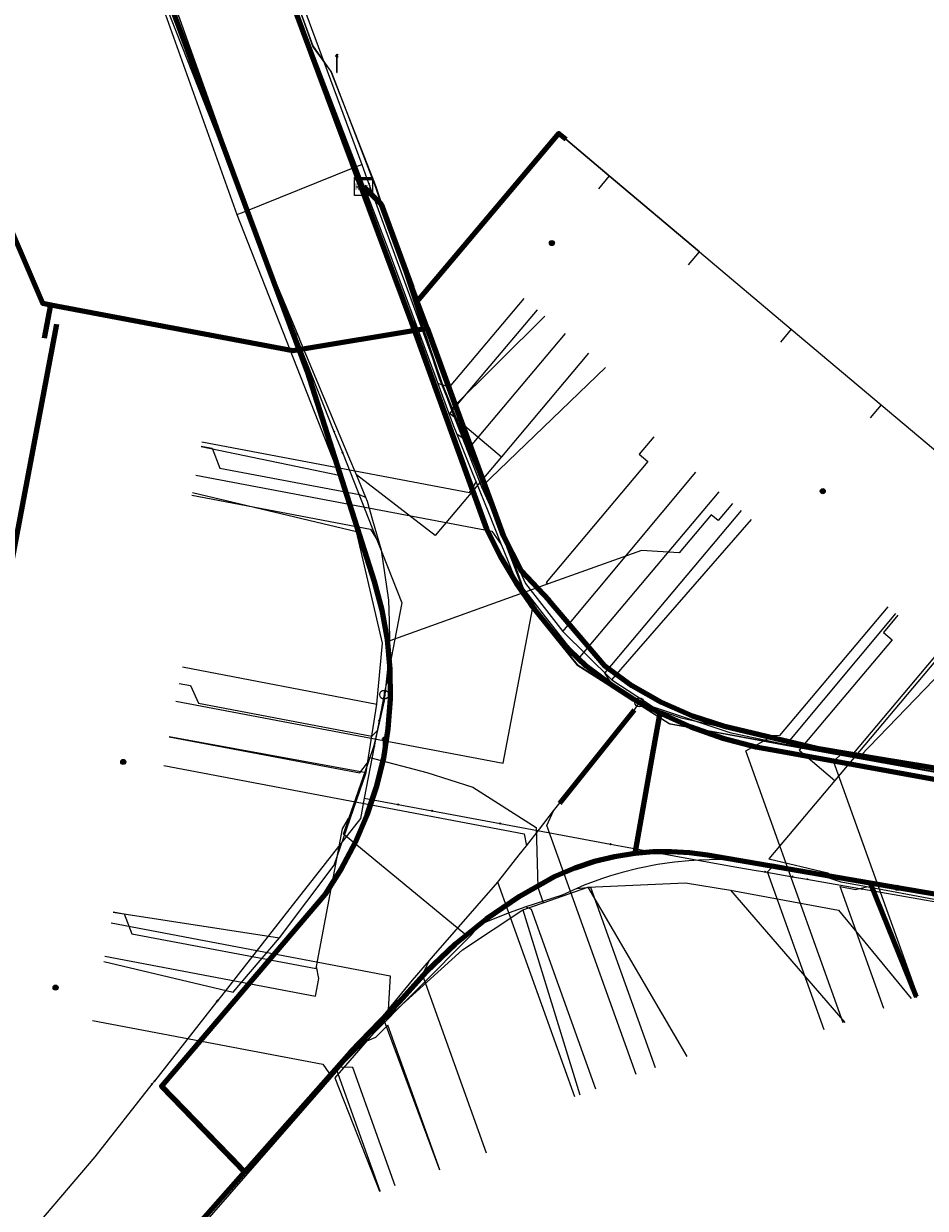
# Model space of a CAD drawing. Extents: x 152558 to 154479, y 462974 to 463683.
# Tile 209 of 256: x 153476 to 153516, y 463332 to 463385. Entities that reach past the tile are written whole.
import ezdxf
from ezdxf.enums import TextEntityAlignment as Align
from ezdxf.lldxf.tags import DXFTag

# ---------------------------------------------------------------- set-up
doc = ezdxf.new("R2010")
doc.units = 0
doc.header["$LTSCALE"] = 0.2
doc.layers.get('0').update_dxf_attribs({"linetype": 'CONTINUOUS'})
for name, color, linetype, lineweight in [('B-RO-KL-DATA_COAXIAAL_17_ZIGGO BV-G', 90, 'KL-DATA-N', 18), ('B-RO-KL-DATA_COAXIAAL_7_ZIGGO BV-G', 90, 'KL-DATA-N', 18), ('B-RO-KL-DATA_EUROFIBER NEDERLAND BV-G', 90, 'KL-DATA-N', 18), ('B-RO-KL-DATA_HULPSTUK_KPN BV-S', 90, 'CONTINUOUS', 25), ('B-RO-KL-DATA_HULPSTUK_REGGEFIBER OPERATOR BV-S', 90, 'CONTINUOUS', 25), ('B-RO-KL-DATA_HULPSTUK_ZIGGO BV-S', 90, 'CONTINUOUS', 25), ('B-RO-KL-DATA_KABELBED_KPN BV-G', 90, 'CONTINUOUS', 100), ('B-RO-KL-DATA_KABELBED_ZIGGO BV-G', 90, 'CONTINUOUS', 100), ('B-RO-KL-DATA_MANTELBUIS_PVC_1_KPN BV-G', 90, 'CONTINUOUS', 100), ('B-RO-KL-DATA_REGGEFIBER OPERATOR BV-G', 90, 'KL-DATA-N', 18), ('B-RO-KL-ET_LS_400 V_STEDIN NETBEHEER BV-G', 190, 'KL-LS-N', 18), ('B-RO-KL-ET_LS_GEMEENTE AMERSFOORT-S', 190, 'CONTINUOUS', 25), ('B-RO-KL-GAS_LD_HULPSTUK_STEDIN NETBEHEER BV-S', 50, 'CONTINUOUS', 25), ('B-RO-KL-GAS_LD_KOPER_22_0.1 BAR_STEDIN NETBEHEER BV-G', 50, 'KL-GAS-LD-N', 18), ('B-RO-KL-GAS_LD_KOPER_28_0.1 BAR_STEDIN NETBEHEER BV-G', 50, 'KL-GAS-LD-N', 18), ('B-RO-KL-GAS_LD_MANTELBUIS_ASBESTCEMENT_124_STEDIN NETBEHEER BV-G', 50, 'CONTINUOUS', 100), ('B-RO-KL-GAS_LD_PE_32_0.1 BAR_STEDIN NETBEHEER BV-G', 50, 'KL-GAS-LD-N', 18), ('B-RO-KL-GAS_LD_PVC_110_0.1 BAR_STEDIN NETBEHEER BV-G', 50, 'KL-GAS-LD-N', 18), ('B-RO-KL-GAS_LD_PVC_63_0.1 BAR_STEDIN NETBEHEER BV-G', 50, 'KL-GAS-LD-N', 18), ('B-RO-KL-WATER_100_VITENS-G', 170, 'KL-WATER-N', 18), ('B-RO-KL-WATER_HULPSTUK_VITENS-S', 170, 'CONTINUOUS', 25)]:
    doc.layers.add(name, color=color, linetype=linetype, lineweight=lineweight)
doc.styles.add('NLCS-ISO', font='NLCS-ISO.ttf')
tags = doc.linetypes.add('KL-DATA-N', pattern='A,4,-1,[101,NLCS.SHX,S=0.5,R=0,X=0,Y=0],-1,4,-1,["D",Standard,S=1,R=0,X=-0.25,Y=-0.5],-1.5', length=12.5).pattern_tags.tags
tags[18] = DXFTag(74, 10)
tags = doc.linetypes.add('KL-GAS-LD-N', pattern='A,4,-1,[69,NLCS.SHX,S=0.5,R=0,X=0,Y=0],-1,4,-1,["L",Standard,S=1,R=0,X=0.25,Y=-0.5],-2', length=13).pattern_tags.tags
tags[18] = DXFTag(74, 10)
tags = doc.linetypes.add('KL-LS-N', pattern='A,4,-1,[103,NLCS.SHX,S=0.75,R=0,X=0,Y=0],-1,4,-1,["L",Standard,S=1,R=0,X=0,Y=-0.5],-2', length=13).pattern_tags.tags
tags[18] = DXFTag(74, 10)
doc.linetypes.add('KL-WATER-N', pattern='A,7,-0.5,[168,NLCS.SHX,S=0.75,R=0,X=0.75,Y=0],-2', length=9.5)

# ---------------------------------------------------------------- blocks, each defined once
blk = doc.blocks.new('SKL-WTB_HULP_T STUK-SO')
at = {"color": 0, "linetype": 'ByBlock', "lineweight": 18}
blk.add_circle((0, 0), 1, dxfattribs=at)
at = {"color": 0, "linetype": 'ByBlock', "lineweight": -2, "style": 'NLCS-ISO'}
blk.add_text('T', height=1, dxfattribs=at).set_placement((0, 0), align=Align.MIDDLE_CENTER)
at = {"color": 0, "linetype": 'ByBlock', "lineweight": 18, "style": 'NLCS-ISO', "flags": 1}
for tag, p in [('TYPE', (1.5, 0)), ('OMSCHRIJVING', (1.5, -3)), ('LABEL', (1.5, -1.5))]:
    blk.add_attdef(tag, p, '', height=1, dxfattribs=at)
blk = doc.blocks.new('SKL-WTB_HULP_KAST-SO')
at = {"color": 0, "linetype": 'ByBlock', "lineweight": 18}
for points in [[(-2, 2), (2, 2), (2, 1.68), (-2, 1.68)], [(-2, 1.52), (2, 1.52), (2, -2), (-2, -2)]]:
    blk.add_lwpolyline(points, close=True, dxfattribs=at)
at = {"color": 0, "linetype": 'ByBlock', "lineweight": 18, "style": 'NLCS-ISO'}
blk.add_text('kast', height=1.5, dxfattribs=at).set_placement((0, 0), align=Align.MIDDLE_CENTER)
at = {"color": 0, "linetype": 'ByBlock', "lineweight": 18, "style": 'NLCS-ISO', "flags": 1}
for tag, p in [('TYPE', (2.5, 0)), ('OMSCHRIJVING', (2.5, -3)), ('LABEL', (2.5, -1.5))]:
    blk.add_attdef(tag, p, '', height=1, dxfattribs=at)
blk = doc.blocks.new('SKL-WTB_HULP_OVERIG-SO')
at = {"color": 0, "linetype": 'ByBlock', "lineweight": 18}
for points in [[(-0.14, 0.14), (0.14, -0.14)], [(0.14, 0.14), (-0.14, -0.14)]]:
    blk.add_lwpolyline(points, dxfattribs=at)
at = {"color": 0, "linetype": 'ByBlock', "lineweight": 18, "style": 'NLCS-ISO', "flags": 1}
for tag, p in [('TYPE', (1.5, 0)), ('OMSCHRIJVING', (1.5, -3)), ('LABEL', (1.5, -1.5))]:
    blk.add_attdef(tag, p, '', height=1, dxfattribs=at)
blk = doc.blocks.new('SKL-WTB_HULP_AFSLUITER-SO')
at = {"color": 0, "linetype": 'ByBlock', "lineweight": 18}
blk.add_lwpolyline([(0, 0.8), (0, -0.8)], dxfattribs=at)
blk.add_circle((0, 0), 1, dxfattribs=at)
at = {"color": 0, "linetype": 'ByBlock', "lineweight": 18, "style": 'NLCS-ISO', "flags": 1}
for tag, p in [('TYPE', (1.5, 0)), ('OMSCHRIJVING', (1.5, -3)), ('LABEL', (1.5, -1.5))]:
    blk.add_attdef(tag, p, '', height=1, dxfattribs=at)
blk = doc.blocks.new('SKL-WTB_HULP_MOF-SO')
at = {"linetype": 'ByBlock', "lineweight": 18}
h = blk.add_hatch(color=0, dxfattribs=at)
h.dxf.hatch_style = 1
h.paths.add_polyline_path([(-0.5625, 0, 1), (0.5625, 0, 1)])
at = {"color": 0, "linetype": 'ByBlock', "lineweight": 18}
blk.add_circle((0, 0), 0.5625, dxfattribs=at)
at = {"color": 0, "linetype": 'ByBlock', "lineweight": 18, "style": 'NLCS-ISO', "flags": 1}
for tag, p in [('TYPE', (1.5, 0)), ('OMSCHRIJVING', (1.5, -3)), ('LABEL', (1.5, -1.5))]:
    blk.add_attdef(tag, p, '', height=1, dxfattribs=at)
blk = doc.blocks.new('SKL-ET_LS_MAST-SO')
for p, q in [((-0.05, 2.07), (0.05, 2.07)), ((-0.05, -2), (0.05, -2))]:
    blk.add_line(p, q)
for points in [[(-0.18, 1.76), (-0.22, 1.76), (-0.22, 1.84), (-0.18, 1.84), (-0.18, 1.79)], [(-0.18, 1.49), (-0.22, 1.49), (-0.22, 1.57), (-0.18, 1.57), (-0.18, 1.52)], [(-0.18, 1.79), (-0.05, 1.79)], [(-0.18, 1.76), (-0.05, 1.76)], [(-0.18, 1.52), (-0.05, 1.52)], [(-0.18, 1.49), (-0.05, 1.49)], [(-0.05, -2), (-0.05, 2.07)], [(0.05, -2), (0.05, 2.07)], [(0.18, 1.92), (0.05, 1.92)], [(0.18, 1.89), (0.05, 1.89)], [(0.18, 1.66), (0.05, 1.66)], [(0.18, 1.63), (0.05, 1.63)], [(0.18, 1.39), (0.05, 1.39)], [(0.18, 1.36), (0.05, 1.36)], [(0.18, 1.89), (0.22, 1.89), (0.22, 1.97), (0.18, 1.97), (0.18, 1.92)], [(0.18, 1.63), (0.22, 1.63), (0.22, 1.71), (0.18, 1.71), (0.18, 1.66)], [(0.18, 1.36), (0.22, 1.36), (0.22, 1.44), (0.18, 1.44), (0.18, 1.39)]]:
    blk.add_lwpolyline(points)

msp = doc.modelspace()

# ---------------------------------------------------------------- linework, layer by layer
at = {"layer": 'B-RO-KL-DATA_COAXIAAL_17_ZIGGO BV-G', "flags": 128}
msp.add_lwpolyline([(153570.563, 463365.267), (153570.754, 463365.104), (153567.829, 463361.69), (153568.013, 463361.532), (153566.013, 463359.05), (153563.177, 463355.532), (153562.477, 463354.664), (153560.239, 463352.088), (153558.851, 463350.491), (153557.526, 463349.407), (153556.117, 463348.465), (153554.625, 463347.661), (153553.064, 463347.002), (153551.43, 463346.491), (153551.311, 463346.475), (153550.051, 463346.289), (153547.655, 463345.934), (153543.867, 463346.72), (153542.092, 463347.088), (153539.361, 463347.622), (153535.697, 463348.339), (153526.418, 463350.154), (153514.533, 463352.116), (153511.645, 463352.593), (153508.973, 463353.278), (153507.545, 463353.575), (153506.123, 463354.03), (153504.755, 463354.632), (153503.458, 463355.375), (153502.242, 463356.253), (153502.169, 463356.321), (153499.756, 463359.164), (153499.714, 463359.254), (153498.53, 463360.47), (153497.745, 463362.033), (153497.239, 463363.406), (153495.584, 463367.902), (153494.362, 463371.223), (153493.925, 463372.411), (153493.691, 463373.045), (153492.335, 463376.729), (153491.541, 463377.504)], dxfattribs=at)
at = {"layer": 'B-RO-KL-DATA_COAXIAAL_7_ZIGGO BV-G', "flags": 128}
for points in [[(153491.541, 463377.504), (153492.335, 463376.729), (153493.691, 463373.045), (153493.925, 463372.411), (153494.362, 463371.223), (153488.411, 463370.235), (153477.693, 463372.264), (153477.313, 463372.336), (153474.887, 463377.988), (153474.351, 463378.438), (153474.608, 463378.745), (153473.331, 463379.815), (153465.281, 463386.562), (153460.962, 463390.182), (153453.214, 463396.676)], [(153460.962, 463390.182), (153465.281, 463386.562), (153473.331, 463379.815), (153474.608, 463378.745), (153474.351, 463378.438), (153474.887, 463377.988), (153477.313, 463372.336), (153477.693, 463372.264), (153488.411, 463370.235), (153494.362, 463371.223), (153493.925, 463372.411), (153493.691, 463373.045), (153492.335, 463376.729), (153491.541, 463377.504)], [(153465.281, 463386.562), (153473.331, 463379.815), (153474.608, 463378.745), (153474.351, 463378.438), (153474.887, 463377.988), (153477.313, 463372.336), (153477.693, 463372.264), (153488.411, 463370.235), (153494.362, 463371.223), (153493.925, 463372.411), (153493.691, 463373.045), (153492.335, 463376.729), (153491.541, 463377.504)], [(153491.541, 463377.504), (153492.335, 463376.729), (153493.691, 463373.045), (153493.925, 463372.411), (153494.362, 463371.223), (153488.411, 463370.235), (153477.693, 463372.264), (153477.313, 463372.336), (153474.887, 463377.988), (153474.351, 463378.438), (153474.608, 463378.745), (153473.331, 463379.815)], [(153491.541, 463377.504), (153492.335, 463376.729), (153493.691, 463373.045), (153493.925, 463372.411), (153494.362, 463371.223), (153488.411, 463370.235), (153477.693, 463372.264), (153477.313, 463372.336), (153474.887, 463377.988), (153474.351, 463378.438), (153474.608, 463378.745), (153473.331, 463379.815)], [(153491.541, 463377.504), (153492.335, 463376.729), (153493.691, 463373.045), (153493.925, 463372.411), (153494.362, 463371.223), (153488.411, 463370.235), (153477.693, 463372.264), (153477.313, 463372.336), (153474.887, 463377.988), (153474.351, 463378.438), (153474.608, 463378.745), (153473.331, 463379.815)], [(153491.541, 463377.504), (153492.335, 463376.729), (153493.691, 463373.045), (153493.925, 463372.411), (153494.807, 463373.456), (153498.08, 463377.333), (153500, 463379.606), (153500.21, 463379.855), (153500.516, 463379.597), (153502.443, 463377.974), (153506.434, 463374.614), (153510.509, 463371.182), (153514.495, 463367.826), (153518.483, 463364.467), (153522.485, 463361.097), (153522.002, 463360.524)], [(153491.541, 463377.504), (153492.335, 463376.729), (153493.691, 463373.045), (153493.925, 463372.411), (153494.807, 463373.456), (153498.08, 463377.333), (153500, 463379.606), (153500.21, 463379.855), (153500.516, 463379.597), (153502.443, 463377.974), (153506.434, 463374.614), (153510.509, 463371.182), (153514.495, 463367.826), (153518.483, 463364.467), (153518, 463363.894)], [(153491.541, 463377.504), (153492.335, 463376.729), (153493.691, 463373.045), (153493.925, 463372.411), (153494.807, 463373.456), (153498.08, 463377.333), (153500, 463379.606), (153500.21, 463379.855), (153500.516, 463379.597), (153502.443, 463377.974), (153506.434, 463374.614), (153510.509, 463371.182), (153514.495, 463367.826), (153514.012, 463367.252)], [(153491.541, 463377.504), (153492.335, 463376.729), (153493.691, 463373.045), (153493.925, 463372.411), (153494.807, 463373.456), (153498.08, 463377.333), (153500, 463379.606), (153500.21, 463379.855), (153500.516, 463379.597), (153502.443, 463377.974), (153506.434, 463374.614), (153510.509, 463371.182), (153510.026, 463370.608)], [(153505.95, 463374.04), (153506.434, 463374.614), (153502.443, 463377.974), (153500.516, 463379.597), (153500.21, 463379.855), (153500, 463379.606), (153498.08, 463377.333), (153494.807, 463373.456), (153493.925, 463372.411), (153493.691, 463373.045), (153492.335, 463376.729), (153491.541, 463377.504)], [(153491.541, 463377.504), (153492.335, 463376.729), (153493.691, 463373.045), (153493.925, 463372.411), (153494.807, 463373.456), (153498.08, 463377.333), (153500, 463379.606), (153500.21, 463379.855), (153500.516, 463379.597), (153502.443, 463377.974), (153501.96, 463377.401)], [(153491.541, 463377.504), (153492.335, 463376.729), (153493.691, 463373.045), (153493.925, 463372.411), (153494.362, 463371.223), (153488.411, 463370.235), (153477.693, 463372.264), (153477.414, 463370.79)], [(153491.541, 463377.504), (153492.335, 463376.729), (153493.691, 463373.045), (153493.925, 463372.411), (153494.362, 463371.223), (153488.411, 463370.235), (153477.693, 463372.264), (153477.414, 463370.79)], [(153491.541, 463377.504), (153492.335, 463376.729), (153493.691, 463373.045), (153493.925, 463372.411), (153494.362, 463371.223), (153488.411, 463370.235), (153477.693, 463372.264), (153477.414, 463370.79)], [(153491.541, 463377.504), (153492.335, 463376.729), (153493.691, 463373.045), (153493.925, 463372.411), (153494.362, 463371.223), (153488.411, 463370.235), (153477.693, 463372.264), (153477.414, 463370.79)], [(153491.541, 463377.504), (153492.335, 463376.729), (153493.691, 463373.045), (153493.925, 463372.411), (153494.362, 463371.223), (153488.411, 463370.235), (153477.693, 463372.264), (153477.414, 463370.79)], [(153491.541, 463377.504), (153492.335, 463376.729), (153493.691, 463373.045), (153493.925, 463372.411), (153494.362, 463371.223), (153488.411, 463370.235), (153477.693, 463372.264), (153477.414, 463370.79)]]:
    msp.add_lwpolyline(points, dxfattribs=at)
at = {"layer": 'B-RO-KL-DATA_EUROFIBER NEDERLAND BV-G', "flags": 128}
for points in [[(153468.28, 463410.709), (153474.1, 463405.3), (153477.2, 463402), (153482.8, 463396.5), (153483.4, 463396.1), (153484.5, 463395.7), (153485.1, 463395.1), (153485.4, 463394.6), (153489.3, 463383.7), (153490.1, 463382.6), (153492.1, 463377.5), (153494.9, 463369), (153496.7, 463364.6), (153498.9, 463358.9), (153501, 463356.3), (153505.1, 463353.7), (153510.5, 463352.7), (153530.4, 463349.1), (153532.5, 463348.3), (153547.9, 463345.7), (153551.9, 463346.5), (153555.7, 463348.2), (153557.3, 463348.2), (153558.5, 463347.8), (153559.2, 463347.2), (153560.9, 463345.6), (153561.7, 463345), (153561.8, 463344.9), (153568.5, 463352.7), (153576.9, 463362.5), (153578.8, 463365), (153584.8, 463371.9), (153585.8, 463373.1), (153593.1, 463375.7), (153602.2, 463379), (153603.8, 463379.4), (153605.2, 463379.4), (153609.1, 463378.7), (153626, 463375.8), (153642.2, 463372.7), (153655.9, 463370.3), (153658, 463369.7), (153659.2, 463368.7), (153659.9, 463368.7), (153667.9, 463367.3), (153668.5, 463367.2), (153668.8, 463368.3), (153670, 463374.4), (153671.1, 463375.4), (153672.1, 463376.5), (153672.6, 463378.9), (153676.2, 463398.8), (153679.2, 463403.2), (153680.4, 463405.6), (153682.6, 463410.3), (153684.2, 463415.8), (153686.1, 463425.6), (153688.2, 463439.2), (153691.7, 463458.3), (153692.5, 463459.2), (153694.5, 463469.3), (153695, 463472.5), (153695.6, 463473), (153696.8, 463473.3), (153714.4, 463468.6), (153734.1, 463463.4), (153764.6, 463455.2), (153795.3, 463447.1), (153824.6, 463439.2), (153850.3, 463432.5), (153853.5, 463431.6), (153854.6, 463431.1), (153855.6, 463430.2), (153856.9, 463429.6), (153858.6, 463429.2), (153862.3, 463428.3), (153862.8, 463428.3), (153863.4, 463428.4), (153864.6, 463428.2), (153865.4, 463427.8), (153867.6, 463427.3), (153869.5, 463426.7), (153870.3, 463426.8), (153872.6, 463426.9), (153881.5, 463424.5), (153892.7, 463421.2), (153908.9, 463416.3), (153914.4, 463414.6), (153916.7, 463413.8), (153917.9, 463413.7), (153924.7, 463411.6), (153925.7, 463411.2), (153926.3, 463411), (153927, 463410.3), (153937.8, 463407.2), (153962.3, 463400.1), (153977.3, 463395.5), (153980.3, 463394.8), (153982.6, 463394.8), (153989.8, 463392.6), (153994, 463391.5), (154002.9, 463388.7), (154017.2, 463384.4), (154040.4, 463377.4), (154061, 463371.2), (154063.8, 463370.2), (154064.9, 463369.4), (154072.3, 463366.7), (154077.4, 463364.9), (154077.8, 463364.4), (154078.3, 463363.6), (154083.9, 463361.2), (154085.3, 463360), (154131.3, 463340.4), (154133.3, 463339.8), (154135, 463340.5), (154137.2, 463340.5), (154195.5, 463339), (154196.5, 463338.8), (154205.1, 463318.8), (154207.907, 463314.948), (154215.408, 463306.208), (154238.158, 463279.967), (154239.892, 463278.39), (154243.9, 463273.8), (154244.9, 463273.2), (154246.4, 463273.4), (154247.978, 463272.872), (154250.1, 463272.8), (154252.7, 463273.5), (154255.6, 463274.8), (154256.5, 463274.3)], [(153468.28, 463410.709), (153474.1, 463405.3), (153477.2, 463402), (153482.8, 463396.5), (153483.4, 463396.1), (153484.5, 463395.7), (153485.1, 463395.1), (153485.4, 463394.6), (153489.3, 463383.7), (153490.1, 463382.6), (153492.1, 463377.5), (153494.9, 463369), (153496.7, 463364.6), (153498.9, 463358.9), (153501, 463356.3), (153505.1, 463353.7), (153530.4, 463349.1), (153532.5, 463348.3), (153547.9, 463345.7), (153551.9, 463346.5), (153555.7, 463348.2), (153557.3, 463348.2), (153558.5, 463347.8), (153560.9, 463345.6), (153561.7, 463345), (153561.8, 463344.9), (153576.9, 463362.5), (153578.8, 463365), (153584.8, 463371.9), (153585.8, 463373.1), (153602.2, 463379), (153603.8, 463379.4), (153605.2, 463379.4), (153626, 463375.8), (153642.2, 463372.7), (153655.9, 463370.3), (153658, 463369.7), (153659.2, 463368.7), (153659.9, 463368.7), (153668.5, 463367.2), (153668.8, 463368.3), (153670, 463374.4), (153671.1, 463375.4), (153672.1, 463376.5), (153672.6, 463378.9), (153676.2, 463398.8), (153679.2, 463403.2), (153682.6, 463410.3), (153684.2, 463415.8), (153686.1, 463425.6), (153688.2, 463439.2), (153691.7, 463458.3), (153692.5, 463459.2), (153694.5, 463469.3), (153695, 463472.5), (153695.6, 463473), (153696.8, 463473.3), (153734.1, 463463.4), (153764.6, 463455.2), (153795.3, 463447.1), (153824.6, 463439.2), (153850.3, 463432.5), (153853.5, 463431.6), (153854.6, 463431.1), (153855.6, 463430.2), (153856.9, 463429.6), (153858.6, 463429.2), (153862.3, 463428.3), (153863.4, 463428.4), (153864.6, 463428.2), (153865.4, 463427.8), (153867.6, 463427.3), (153869.5, 463426.7), (153872.6, 463426.9), (153881.5, 463424.5), (153892.7, 463421.2), (153914.4, 463414.6), (153916.7, 463413.8), (153917.9, 463413.7), (153924.7, 463411.6), (153925.7, 463411.2), (153926.3, 463411), (153927, 463410.3), (153962.3, 463400.1), (153977.3, 463395.5), (153980.3, 463394.8), (153982.6, 463394.8), (153989.8, 463392.6), (153991.256, 463392.215), (153991.86, 463392.39)]]:
    msp.add_lwpolyline(points, dxfattribs=at)
at = {"layer": 'B-RO-KL-DATA_KABELBED_KPN BV-G', "flags": 128}
for points in [[(153483.631, 463398.563), (153483.957, 463397.342), (153486.604, 463390.488), (153487.313, 463388.575), (153493.677, 463371.497), (153496.992, 463362.331), (153497.617, 463361.093), (153498.329, 463359.904), (153499.125, 463358.769), (153500, 463357.693), (153500.681, 463356.956), (153501.399, 463356.255), (153502.442, 463355.485), (153503.536, 463354.79), (153504.677, 463354.174)], [(153478.918, 463396.823), (153478.918, 463396.822), (153479.084, 463396.421), (153482.455, 463387.017), (153489.047, 463369.298), (153492.026, 463360.002), (153492.364, 463358.726), (153492.595, 463357.426), (153492.717, 463356.112), (153492.73, 463354.791), (153492.633, 463353.475), (153492.428, 463352.171), (153492.115, 463350.888), (153491.696, 463349.636), (153491.176, 463348.423), (153490.556, 463347.257), (153489.842, 463346.147), (153483.193, 463338.338), (153482.587, 463337.624), (153486.276, 463333.835), (153486.277, 463333.834)], [(153504.678, 463354.174), (153504.678, 463354.174), (153504.36, 463352.37), (153503.58, 463347.946), (153503.58, 463347.946)], [(153504.677, 463354.174), (153504.678, 463354.174), (153506.056, 463353.558), (153507.481, 463353.057), (153508.941, 463352.673), (153510.427, 463352.409), (153517.488, 463351.119), (153536.268, 463347.72), (153547.1, 463345.909)], [(153503.579, 463347.946), (153502.674, 463347.802), (153501.784, 463347.585), (153500.915, 463347.297), (153500.071, 463346.94), (153500, 463346.904), (153498.457, 463346.032), (153496.99, 463345.037), (153495.611, 463343.925), (153494.327, 463342.702), (153493.148, 463341.379), (153490.964, 463339.137), (153486.306, 463333.867), (153486.276, 463333.835), (153486.276, 463333.834)], [(153541.919, 463341.555), (153535.273, 463342.917), (153531.221, 463343.627), (153516.877, 463346.139), (153515.206, 463346.425), (153513.998, 463346.632), (153506.801, 463347.866), (153506, 463347.972), (153505.193, 463348.021), (153504.385, 463348.012), (153503.58, 463347.946), (153503.579, 463347.946)], [(153515.206, 463346.425), (153513.998, 463346.632), (153516.047, 463341.592)], [(153482.587, 463337.624), (153486.075, 463334.042)], [(153486.276, 463333.834), (153482.379, 463329.422), (153468.756, 463312.895), (153467.596, 463311.457), (153467.567, 463311.401), (153467.543, 463311.343), (153467.524, 463311.282), (153467.51, 463311.221), (153467.501, 463311.158), (153467.498, 463311.095), (153467.5, 463311.032), (153467.507, 463310.969), (153467.52, 463310.907), (153467.538, 463310.847), (153467.561, 463310.788), (153475.07, 463287.734), (153475.072, 463287.729), (153475.159, 463287.717)]]:
    msp.add_lwpolyline(points, dxfattribs=at)
at = {"layer": 'B-RO-KL-DATA_KABELBED_ZIGGO BV-G', "flags": 128}
for points in [[(153498.08, 463377.333), (153500.21, 463379.855), (153500.516, 463379.597)], [(153474.351, 463378.438), (153474.887, 463377.988), (153477.313, 463372.336), (153477.693, 463372.264)], [(153491.541, 463377.504), (153492.335, 463376.729), (153493.691, 463373.045)], [(153494.807, 463373.456), (153498.08, 463377.333)], [(153493.925, 463372.411), (153494.807, 463373.456)], [(153493.691, 463373.045), (153493.925, 463372.411)], [(153493.925, 463372.411), (153494.362, 463371.223)], [(153477.414, 463370.79), (153477.693, 463372.264)], [(153477.693, 463372.264), (153488.411, 463370.235), (153494.362, 463371.223)], [(153477.937, 463371.404), (153472.074, 463340.442)], [(153494.362, 463371.223), (153495.584, 463367.902)], [(153495.584, 463367.902), (153497.239, 463363.406)], [(153497.239, 463363.406), (153497.745, 463362.033), (153498.53, 463360.47), (153499.756, 463359.164)], [(153514.533, 463352.116), (153511.645, 463352.593), (153507.545, 463353.575), (153506.123, 463354.03), (153504.755, 463354.632), (153503.458, 463355.375), (153502.242, 463356.253), (153499.756, 463359.164)], [(153535.697, 463348.339), (153526.418, 463350.154), (153514.533, 463352.116)]]:
    msp.add_lwpolyline(points, dxfattribs=at)
at = {"layer": 'B-RO-KL-DATA_MANTELBUIS_PVC_1_KPN BV-G', "flags": 128}
msp.add_lwpolyline([(153482.587, 463337.624), (153486.075, 463334.042)], dxfattribs=at)
at = {"layer": 'B-RO-KL-DATA_REGGEFIBER OPERATOR BV-G', "flags": 128}
for points in [[(153131, 463431.7), (153133.1, 463432.5), (153135.4, 463432.2), (153155.7, 463428.9), (153175.9, 463425.6), (153177.3, 463424.9), (153178, 463423.9), (153178.2, 463422.1), (153177.7, 463418.5), (153178.3, 463418.4), (153182.7, 463417.7), (153183.3, 463417.5), (153183.5, 463419), (153184.2, 463421.4), (153185.5, 463422.5), (153187.6, 463422.9), (153190, 463422.5), (153204.7, 463419.9), (153226.2, 463416), (153236.1, 463414.2), (153237.6, 463412.5), (153238.2, 463410.6), (153238.2, 463409.9), (153238.1, 463408.2), (153238.2, 463407.9), (153243.5, 463407), (153243.9, 463406.9), (153244.2, 463408.4), (153245.3, 463410.7), (153248.2, 463412.3), (153249.7, 463412.2), (153268.1, 463409), (153292.7, 463404.7), (153294.7, 463403.4), (153296.2, 463403.2), (153296.4, 463403.1), (153297.5, 463402.9), (153298.4, 463402.6), (153299.2, 463402.5), (153304.9, 463401.2), (153305.2, 463401.2), (153307.1, 463400.8), (153310.9, 463400.6), (153333.1, 463396.6), (153341.8, 463395.1), (153343.9, 463394.2), (153346.4, 463391.9), (153346.5, 463391.6), (153354.7, 463390.6), (153357.3, 463390.9), (153359.8, 463391.2), (153362.3, 463391.5), (153367.5, 463390.5), (153368.5, 463390.7), (153370.7, 463404.7), (153371.2, 463408.1), (153372.4, 463415.4), (153372.9, 463418.7), (153373.1, 463419.6), (153374.2, 463420), (153375.2, 463420.4), (153397.3, 463416.9), (153413.7, 463413.9), (153413.8, 463413.2), (153413.4, 463410.6), (153413.5, 463409.8), (153415.2, 463409.4), (153420.9, 463408.3), (153424.9, 463407.4), (153425.2, 463408), (153426.4, 463412), (153427.3, 463412.7), (153427.9, 463413.5), (153428.6, 463418.2), (153428.6, 463418.5), (153437.4, 463416.7), (153440.9, 463415.8), (153454.5, 463412.9), (153457.3, 463412.3), (153462.1, 463411.4), (153464.6, 463411), (153465.5, 463411.3), (153467, 463411.5), (153467.5, 463411.4), (153474.1, 463405.3), (153477.2, 463402), (153482.8, 463396.5), (153483.4, 463396.1), (153484.5, 463395.7), (153485.1, 463395.1), (153485.4, 463394.6), (153489.3, 463383.7), (153490.1, 463382.6), (153492.1, 463377.5), (153495, 463368.8), (153496.7, 463364.6), (153498.3, 463360.6), (153498.9, 463358.9), (153501, 463356.3), (153505.1, 463353.7), (153510.5, 463352.7), (153530.4, 463349.1), (153532.5, 463348.3), (153547.9, 463345.7), (153551.9, 463346.5), (153555.7, 463348.2), (153557.3, 463348.2), (153558.5, 463347.8), (153561.7, 463345), (153561.8, 463344.9), (153568.5, 463352.7), (153576.9, 463362.5), (153578.8, 463365), (153584.8, 463371.9), (153585.8, 463373.1), (153593.1, 463375.7), (153602.2, 463379), (153603.8, 463379.4), (153605.2, 463379.4), (153609.1, 463378.7), (153626, 463375.8), (153642.2, 463372.7), (153655.9, 463370.3), (153658, 463369.7), (153659.2, 463368.7), (153659.9, 463368.7), (153667.9, 463367.3), (153669, 463367.1), (153668.8, 463368.3), (153670, 463374.4), (153671.1, 463375.4), (153672.1, 463376.5), (153672.7, 463379.1), (153676.2, 463398.8), (153678.8, 463402.6), (153679.5, 463403.8), (153680.4, 463405.6), (153682.6, 463410.3), (153684.2, 463415.8), (153686.1, 463425.6), (153687.2, 463431.7), (153688.2, 463439.2), (153691.7, 463458.3), (153692.5, 463459.2), (153694.5, 463469.3), (153695, 463472.5), (153695.6, 463473), (153696.8, 463473.3), (153714.4, 463468.6), (153734.1, 463463.4), (153764.6, 463455.2), (153795.3, 463447.1), (153824.6, 463439.2), (153850.3, 463432.5), (153853.5, 463431.6), (153854.6, 463431.1), (153855.6, 463430.2), (153856.9, 463429.6), (153858.6, 463429.2), (153862.3, 463428.3), (153862.8, 463428.3), (153863.4, 463428.4), (153864.6, 463428.2), (153865.4, 463427.8), (153867.6, 463427.3), (153869.5, 463426.7), (153870.3, 463426.8), (153872.6, 463426.9), (153881.5, 463424.5), (153892.7, 463421.2), (153908.9, 463416.3), (153914.4, 463414.6), (153916.7, 463413.8), (153917.9, 463413.7), (153924.7, 463411.6), (153925.7, 463411.2), (153926.3, 463411), (153927, 463410.3), (153937.8, 463407.2), (153962.3, 463400.1), (153977.3, 463395.5), (153980.3, 463394.8), (153982.6, 463394.8), (153989.8, 463392.6), (153994, 463391.5), (154002.9, 463388.7), (154017.2, 463384.4), (154041, 463377.3), (154061, 463371.2), (154063.8, 463370.2), (154064.9, 463369.4), (154077.4, 463364.9), (154078.3, 463363.6), (154083.9, 463361.2), (154085.3, 463360), (154131.3, 463340.4), (154133.3, 463339.8), (154135, 463340.5), (154137.2, 463340.5), (154195.5, 463339), (154196.5, 463338.8), (154202.6, 463324.3), (154205.1, 463318.8), (154207.8, 463315.1), (154212, 463310.1), (154214, 463307.9), (154215.9, 463305.7), (154217.9, 463303.5), (154219.9, 463301.3), (154238, 463280.1), (154240.1, 463278.2), (154243.9, 463273.8), (154244.6, 463273), (154246.2, 463273.4), (154246.4, 463273.4), (154248.2, 463272.9), (154250.1, 463272.8), (154252.7, 463273.5), (154258.4, 463276.1), (154262.2, 463278.2), (154278.3, 463284.9), (154306.7, 463297.1), (154330.5, 463306.7), (154333.4, 463304.3), (154337.9, 463299.7), (154338.9, 463298.8), (154341.6, 463297.8), (154344.4, 463297.1), (154346.8, 463297), (154349.2, 463297.2), (154351.6, 463297.9), (154354.8, 463299.1), (154356, 463299.4), (154357.5, 463298.9), (154358.1, 463298.7), (154361.192, 463299.949)], [(153413.361, 463410.582), (153413.523, 463409.829), (153415.228, 463409.368), (153420.914, 463408.277), (153424.863, 463407.446), (153425.208, 463407.999), (153426.365, 463411.959), (153427.27, 463412.655), (153427.889, 463413.549), (153428.595, 463418.242), (153428.566, 463418.5), (153437.368, 463416.677), (153440.948, 463415.834), (153454.548, 463412.906), (153457.312, 463412.319), (153462.116, 463411.444), (153464.605, 463411.029), (153465.514, 463411.295), (153466.96, 463411.462), (153467.542, 463411.374), (153474.055, 463405.252), (153477.16, 463402), (153482.775, 463396.502), (153483.362, 463396.101), (153484.54, 463395.662), (153485.137, 463395.074), (153485.362, 463394.571), (153489.305, 463383.741), (153490.128, 463382.555), (153492.08, 463377.472), (153495.02, 463368.805), (153496.721, 463364.599), (153498.267, 463360.613), (153498.914, 463358.911), (153501.013, 463356.323), (153505.121, 463353.69), (153510.479, 463352.732), (153530.386, 463349.136), (153532.519, 463348.336), (153547.918, 463345.686), (153551.947, 463346.5), (153555.749, 463348.175), (153557.333, 463348.175), (153558.453, 463347.795), (153561.652, 463344.976), (153561.844, 463344.885)], [(153480.765, 463390.752), (153485.938, 463376.271)], [(153487.604, 463388.951), (153491.469, 463378.487)], [(153485.938, 463376.271), (153486.18, 463376.357), (153491.17, 463378.367), (153491.469, 463378.487)], [(153491.469, 463378.487), (153491.698, 463377.866)], [(153491.698, 463377.866), (153495.438, 463367.631)], [(153491.698, 463377.866), (153495.438, 463367.631), (153496.773, 463364.189), (153498.732, 463359.903), (153500.383, 463357.784), (153502.554, 463355.643), (153504.391, 463354.438), (153507.791, 463353.3), (153510.293, 463352.779), (153513.567, 463352.255), (153530.231, 463349.135), (153530.565, 463348.798), (153532.097, 463348.583), (153533.814, 463348.374), (153534.926, 463348.181), (153543.712, 463346.655), (153547.838, 463345.94)], [(153485.938, 463376.271), (153490.47, 463364.708)], [(153495.438, 463367.631), (153499.581, 463371.756)], [(153496.773, 463364.189), (153502.277, 463369.485)], [(153495.438, 463367.631), (153496.773, 463364.189)], [(153484.349, 463365.983), (153490.47, 463364.708)], [(153490.47, 463364.708), (153491.236, 463362.216)], [(153500.383, 463357.784), (153506.271, 463364.838)], [(153496.773, 463364.189), (153498.732, 463359.903), (153500.383, 463357.784)], [(153483.962, 463363.941), (153491.236, 463362.216)], [(153502.554, 463355.643), (153508.748, 463362.752)], [(153492.139, 463354.568), (153492.39, 463357.26), (153491.236, 463362.216)], [(153510.293, 463352.779), (153515.148, 463358.581)], [(153500.383, 463357.784), (153502.554, 463355.643)], [(153483.524, 463356.218), (153492.139, 463354.568)], [(153510.293, 463352.779), (153513.567, 463352.255), (153517.645, 463356.479)], [(153502.554, 463355.643), (153504.391, 463354.438), (153507.791, 463353.3), (153510.293, 463352.779)], [(153491.768, 463352.206), (153492.139, 463354.568)], [(153482.938, 463353.125), (153491.663, 463351.531)], [(153491.663, 463351.531), (153491.768, 463352.206)], [(153491.768, 463352.206), (153494.359, 463351.532), (153496.389, 463350.89), (153499.203, 463349.093), (153499.267, 463346.451), (153499.511, 463345.759)], [(153487.826, 463344.199), (153490.243, 463347.423), (153491.663, 463351.531)], [(153499.511, 463345.759), (153501.484, 463346.454)], [(153501.484, 463346.454), (153505.82, 463346.645), (153507.811, 463346.324)], [(153501.484, 463346.454), (153505.878, 463338.944)], [(153507.811, 463346.324), (153512.881, 463340.458)], [(153507.811, 463346.324), (153512.597, 463345.434), (153515.815, 463341.509)], [(153498.613, 463345.443), (153499.511, 463345.759)], [(153480.449, 463345.344), (153487.826, 463344.199)], [(153492.464, 463340.52), (153495.941, 463343.668), (153498.613, 463345.443)], [(153498.613, 463345.443), (153501.129, 463337.242)], [(153480.035, 463343.155), (153485.765, 463341.791), (153487.826, 463344.199)], [(153492.464, 463340.52), (153490.274, 463338.006), (153492.256, 463332.983)], [(153492.464, 463340.52), (153494.923, 463333.921)], [(153492.256, 463332.983), (153492.3, 463333)]]:
    msp.add_lwpolyline(points, dxfattribs=at)
at = {"layer": 'B-RO-KL-ET_LS_400 V_STEDIN NETBEHEER BV-G', "flags": 128}
for points in [[(153560.312, 463338.387), (153560.36, 463337.677), (153560.416, 463337.203), (153560.355, 463337.177), (153558.224, 463336.255), (153556.308, 463335.427), (153555.308, 463334.995), (153552.932, 463336.746), (153552.269, 463337.141), (153551.904, 463337.358), (153550.859, 463337.98), (153550.396, 463338.256), (153547.725, 463339.511), (153545.642, 463340.251), (153544.944, 463340.499), (153544.79, 463340.537), (153543.397, 463340.882), (153542.091, 463341.205), (153541.506, 463341.315), (153540.153, 463341.566), (153538.645, 463341.847), (153538.378, 463341.897), (153534.691, 463342.582), (153534.419, 463342.633), (153518.235, 463345.642), (153517.719, 463345.738), (153513.843, 463346.459), (153513.763, 463346.474), (153512.72, 463346.668), (153512.498, 463346.748), (153511.764, 463346.993), (153511.103, 463347.178), (153510.567, 463347.306), (153509.767, 463347.459), (153508.934, 463347.576), (153508.346, 463347.63), (153507.446, 463347.671), (153506.864, 463347.669), (153506.416, 463347.647), (153505.966, 463347.624), (153505.326, 463347.561), (153504.584, 463347.453), (153503.71, 463347.28), (153503.016, 463347.105), (153502.488, 463346.949), (153502.091, 463346.818), (153501.326, 463346.532), (153500.999, 463346.393), (153500.351, 463346.099), (153498.741, 463345.579), (153498.005, 463345.312), (153496.704, 463344.793), (153496.291, 463344.556), (153496.041, 463344.362), (153490.656, 463348.802), (153490.895, 463349.489), (153491.75, 463351.948), (153492.023, 463352.733), (153492.178, 463353.404), (153492.48, 463354.709), (153492.721, 463356.934), (153492.712, 463357.374), (153492.694, 463358.24), (153492.675, 463359.172), (153492.34, 463361.385), (153492.237, 463361.744), (153491.965, 463362.696), (153491.724, 463363.537), (153491.648, 463363.718), (153491.23, 463364.719), (153490.894, 463365.525), (153490.322, 463366.893), (153488.728, 463370.711), (153488.725, 463370.717), (153488.545, 463371.15), (153487.056, 463374.716), (153483.189, 463385.563), (153483.004, 463386.081), (153481.855, 463389.306), (153481.138, 463390.961), (153480.462, 463392.52), (153480.281, 463392.987), (153480.123, 463393.398), (153480.083, 463393.496), (153479.868, 463394.022), (153479.576, 463394.662), (153479.019, 463395.769), (153478.523, 463396.634), (153478.309, 463396.968), (153477.921, 463397.573), (153477.455, 463398.235), (153476.987, 463398.849), (153476.526, 463399.412), (153476.04, 463399.967), (153475.528, 463400.512), (153475.108, 463400.942), (153474.319, 463401.664), (153474.02, 463401.975), (153473.569, 463402.398), (153473.109, 463402.776), (153472.948, 463402.908), (153472.435, 463403.273), (153471.965, 463403.569), (153471.438, 463403.861), (153470.976, 463404.086), (153470.542, 463404.273), (153470.101, 463404.44), (153469.506, 463404.63), (153466.956, 463405.123), (153464.387, 463405.619), (153463.263, 463405.836), (153461.577, 463406.162), (153457.349, 463406.979), (153428.921, 463412.473)], [(153499.241, 463372.042), (153495.376, 463367.452), (153497.663, 463365.527)], [(153501.527, 463370.117), (153497.663, 463365.527)], [(153504.413, 463366.403), (153503.769, 463365.638), (153504.151, 463365.316), (153499.643, 463359.961), (153499.729, 463359.889)], [(153484.351, 463365.995), (153484.842, 463365.901), (153485.185, 463365.022)], [(153497.663, 463365.527), (153494.725, 463362.038), (153491.23, 463364.719)], [(153485.185, 463365.022), (153491.377, 463363.85), (153491.648, 463363.718)], [(153483.94, 463363.824), (153491.863, 463362.324), (153492.218, 463361.739), (153492.237, 463361.744)], [(153507.907, 463363.461), (153507.263, 463362.697), (153506.957, 463362.954), (153505.54, 463361.271)], [(153505.54, 463361.271), (153503.867, 463361.373), (153499.729, 463359.889)], [(153499.729, 463359.889), (153492.712, 463357.374)], [(153515.238, 463358.505), (153514.594, 463357.74), (153514.977, 463357.418), (153510.855, 463352.522), (153512.443, 463351.185)], [(153517.21, 463356.845), (153512.443, 463351.185)], [(153483.383, 463355.477), (153483.874, 463355.384), (153484.235, 463354.603)], [(153484.235, 463354.603), (153491.914, 463353.149), (153492.178, 463353.404)], [(153482.936, 463353.118), (153491.391, 463351.518), (153491.731, 463351.955), (153491.75, 463351.948)], [(153512.443, 463351.185), (153509.511, 463347.703), (153512.129, 463347.085), (153512.498, 463346.748)], [(153489.462, 463342.939), (153490.616, 463349.036), (153490.876, 463349.496), (153490.895, 463349.489)], [(153511.968, 463340.131), (153509.458, 463347.135), (153509.767, 463347.459)], [(153504.484, 463338.444), (153501.622, 463346.429), (153501.007, 463346.375), (153500.999, 463346.393)], [(153514.604, 463341.075), (153512.669, 463346.474), (153513.352, 463346.347), (153513.843, 463346.459)], [(153480.452, 463345.357), (153480.943, 463345.264), (153481.286, 463344.385)], [(153501.848, 463337.5), (153498.998, 463345.455), (153498.741, 463345.579)], [(153491.619, 463339.6), (153496.335, 463344.34), (153496.704, 463344.793)], [(153481.286, 463344.385), (153489.444, 463342.841), (153489.462, 463342.939)], [(153480.08, 463343.391), (153489.417, 463341.623), (153489.566, 463342.41), (153489.462, 463342.939)], [(153494.928, 463333.923), (153492.63, 463340.334), (153492.084, 463339.784), (153491.619, 463339.6)], [(153492.292, 463332.979), (153490.369, 463338.344), (153491.619, 463339.6)]]:
    msp.add_lwpolyline(points, dxfattribs=at)
at = {"layer": 'B-RO-KL-GAS_LD_KOPER_22_0.1 BAR_STEDIN NETBEHEER BV-G', "flags": 128}
for points in [[(153498.656, 463372.535), (153495.35, 463368.609), (153494.839, 463368.778)], [(153500.491, 463370.989), (153496.346, 463366.066), (153495.686, 463366.525)], [(153507.294, 463363.978), (153501.057, 463356.569)], [(153508.288, 463363.14), (153502.224, 463355.94), (153502.511, 463355.503)], [(153514.795, 463358.878), (153509.989, 463353.171), (153509.305, 463353.136)], [(153517.09, 463356.946), (153513.185, 463352.308)], [(153496.999, 463334.666), (153494.162, 463342.58), (153494.471, 463343.199)], [(153492.951, 463333.215), (153491.074, 463338.454), (153490.535, 463338.473)]]:
    msp.add_lwpolyline(points, dxfattribs=at)
at = {"layer": 'B-RO-KL-GAS_LD_KOPER_28_0.1 BAR_STEDIN NETBEHEER BV-G', "flags": 128}
for points in [[(153484.388, 463366.191), (153496.252, 463363.944), (153496.542, 463364.398)], [(153484.109, 463364.717), (153497.232, 463362.233), (153497.651, 463361.644)], [(153483.234, 463354.691), (153497.732, 463351.946)], [(153512.815, 463340.434), (153508.495, 463352.489), (153509.558, 463353.082)], [(153516.11, 463341.615), (153512.375, 463352.038), (153512.778, 463352.395)], [(153482.695, 463351.841), (153498.662, 463348.818), (153498.765, 463348.289)], [(153503.637, 463338.141), (153499.679, 463349.182), (153499.976, 463349.836)], [(153500.907, 463337.163), (153497.498, 463346.677)], [(153480.359, 463344.865), (153492.723, 463342.525), (153492.64, 463341.012)], [(153479.54, 463340.542), (153489.747, 463338.608), (153490.146, 463338.024)]]:
    msp.add_lwpolyline(points, dxfattribs=at)
at = {"layer": 'B-RO-KL-GAS_LD_MANTELBUIS_ASBESTCEMENT_124_STEDIN NETBEHEER BV-G', "flags": 128}
msp.add_lwpolyline([(153500.246, 463350.177), (153503.562, 463354.311)], dxfattribs=at)
at = {"layer": 'B-RO-KL-GAS_LD_PE_32_0.1 BAR_STEDIN NETBEHEER BV-G', "flags": 128}
msp.add_lwpolyline([(153497.732, 463351.946), (153499.101, 463359.08)], dxfattribs=at)
at = {"layer": 'B-RO-KL-GAS_LD_PVC_110_0.1 BAR_STEDIN NETBEHEER BV-G', "flags": 128}
for points in [[(153484.596, 463406.832), (153484.296, 463404.381), (153484.078, 463402.598), (153483.87, 463400.897), (153484.149, 463398.559), (153484.405, 463396.413), (153484.433, 463396.341), (153484.705, 463395.643), (153484.753, 463395.52), (153485.849, 463392.707), (153485.928, 463392.495), (153486.288, 463391.532), (153487.397, 463388.563), (153489.292, 463383.489), (153492.622, 463374.764), (153494.747, 463369.026), (153494.839, 463368.778), (153495.522, 463366.932), (153495.686, 463366.525), (153496.37, 463364.825), (153496.542, 463364.398), (153497.053, 463363.129), (153497.651, 463361.644), (153497.736, 463361.432), (153498.237, 463360.189), (153499.101, 463359.08), (153499.709, 463358.3), (153501.057, 463356.569), (153501.18, 463356.411), (153502.511, 463355.503), (153503.778, 463354.639)], [(153503.778, 463354.639), (153504.032, 463354.5), (153505.623, 463353.96), (153507.078, 463353.63), (153508.533, 463353.301), (153509.305, 463353.136), (153509.558, 463353.082), (153512.439, 463352.467), (153512.778, 463352.395), (153512.937, 463352.361), (153513.185, 463352.308), (153521.781, 463350.617), (153530.173, 463349.024), (153537.104, 463347.73), (153539.225, 463347.334), (153539.934, 463347.202), (153541.835, 463346.931), (153543.922, 463346.633), (153545.003, 463346.479), (153545.158, 463346.457), (153546.298, 463346.294), (153547.836, 463346.074), (153548.442, 463345.988), (153550.863, 463346.421), (153551.877, 463346.747), (153553.558, 463347.289), (153555.003, 463348.104), (153555.446, 463348.354)]]:
    msp.add_lwpolyline(points, dxfattribs=at)
at = {"layer": 'B-RO-KL-GAS_LD_PVC_63_0.1 BAR_STEDIN NETBEHEER BV-G', "flags": 128}
msp.add_lwpolyline([(153475.335, 463287.443), (153474.101, 463290.875), (153473.297, 463293.109), (153472.857, 463294.332), (153472.03, 463296.632), (153469.775, 463302.902), (153469.435, 463303.847), (153468.894, 463305.352), (153467.511, 463309.196), (153467.473, 463309.275), (153467.502, 463309.359), (153468.267, 463313.102), (153476.053, 463322.199), (153484.198, 463331.221), (153489.775, 463337.597), (153490.146, 463338.024), (153490.465, 463338.392), (153490.535, 463338.473), (153491.154, 463339.187), (153492.64, 463341.012), (153493.712, 463342.329), (153494.471, 463343.199), (153494.656, 463343.412), (153497.498, 463346.677), (153497.547, 463346.733), (153498.444, 463347.879), (153498.765, 463348.289), (153499.341, 463349.025), (153499.976, 463349.836), (153503.484, 463354.214), (153503.778, 463354.639)], dxfattribs=at)
at = {"layer": 'B-RO-KL-WATER_100_VITENS-G', "flags": 128}
for points in [[(153469.764, 463400.257), (153473.865, 463396.84), (153477.603, 463393.726), (153480.468, 463391.34), (153480.489, 463391.321), (153481.192, 463389.542), (153482.727, 463385.659), (153482.766, 463385.56), (153488.53, 463370.976), (153488.569, 463370.878), (153490.239, 463366.651), (153490.612, 463365.708), (153491.948, 463362.327), (153492.383, 463361.226), (153493.244, 463359.046), (153492.464, 463354.985)], [(153492.464, 463354.985), (153492.245, 463353.843), (153492.023, 463352.69), (153491.582, 463350.394)], [(153491.582, 463350.394), (153491.415, 463349.493), (153488.278, 463345.499), (153486.523, 463343.263), (153485.087, 463341.435), (153485.048, 463341.385), (153482.277, 463337.856), (153482.169, 463337.719), (153479.642, 463334.5), (153466.928, 463319.588), (153464.028, 463316.187), (153462.532, 463313.615), (153461.46, 463308.145), (153464.536, 463299.719), (153466.382, 463294.663), (153468.872, 463287.842), (153468.936, 463287.666), (153467.79, 463280.82)], [(153491.582, 463350.394), (153493.089, 463350.114), (153494.596, 463349.833), (153497.61, 463349.271), (153502.494, 463348.36), (153503.637, 463348.147), (153505.876, 463347.73), (153508.1, 463347.343), (153508.949, 463347.195), (153509.346, 463347.126), (153510.558, 463346.915), (153511.204, 463346.802), (153513.458, 463346.409), (153513.633, 463346.379), (153517.85, 463345.645), (153517.954, 463345.627)]]:
    msp.add_lwpolyline(points, dxfattribs=at)

# ---------------------------------------------------------------- block references
at = {"layer": 'B-RO-KL-DATA_HULPSTUK_KPN BV-S', "xscale": 0.2, "yscale": 0.2, "zscale": 0.2}
for name, p in [('SKL-WTB_HULP_MOF-SO', (153499.9, 463375)), ('SKL-WTB_HULP_MOF-SO', (153511.9, 463364)), ('SKL-WTB_HULP_OVERIG-SO', (153504.677, 463354.174)), ('SKL-WTB_HULP_OVERIG-SO', (153504.677, 463354.174)), ('SKL-WTB_HULP_OVERIG-SO', (153504.678, 463354.174)), ('SKL-WTB_HULP_MOF-SO', (153480.9, 463352)), ('SKL-WTB_HULP_OVERIG-SO', (153503.579, 463347.946)), ('SKL-WTB_HULP_OVERIG-SO', (153503.579, 463347.946)), ('SKL-WTB_HULP_OVERIG-SO', (153503.58, 463347.946)), ('SKL-WTB_HULP_MOF-SO', (153515.206, 463346.425)), ('SKL-WTB_HULP_OVERIG-SO', (153515.206, 463346.425)), ('SKL-WTB_HULP_MOF-SO', (153477.9, 463342)), ('SKL-WTB_HULP_OVERIG-SO', (153516.047, 463341.592)), ('SKL-WTB_HULP_OVERIG-SO', (153486.276, 463333.834)), ('SKL-WTB_HULP_OVERIG-SO', (153486.276, 463333.834)), ('SKL-WTB_HULP_OVERIG-SO', (153486.277, 463333.834))]:
    msp.add_blockref(name, p, dxfattribs=at)
at = {"layer": 'B-RO-KL-DATA_HULPSTUK_REGGEFIBER OPERATOR BV-S', "xscale": 0.2, "yscale": 0.2, "zscale": 0.2}
msp.add_blockref('SKL-WTB_HULP_OVERIG-SO', (153491.698, 463377.866), dxfattribs=at)
at = {"layer": 'B-RO-KL-DATA_HULPSTUK_ZIGGO BV-S', "xscale": 0.2, "yscale": 0.2, "zscale": 0.2}
msp.add_blockref('SKL-WTB_HULP_KAST-SO', (153491.541, 463377.504), dxfattribs=at)
at = {"layer": 'B-RO-KL-ET_LS_GEMEENTE AMERSFOORT-S', "xscale": 0.2, "yscale": 0.2, "zscale": 0.2}
for p in [(153490.369, 463382.961), (153492.44, 463352.685)]:
    msp.add_blockref('SKL-ET_LS_MAST-SO', p, dxfattribs=at)
at = {"layer": 'B-RO-KL-GAS_LD_HULPSTUK_STEDIN NETBEHEER BV-S', "xscale": 0.2, "yscale": 0.2, "zscale": 0.2}
msp.add_blockref('SKL-WTB_HULP_T STUK-SO', (153503.778, 463354.639), dxfattribs=at)
at = {"layer": 'B-RO-KL-WATER_HULPSTUK_VITENS-S', "xscale": 0.2, "yscale": 0.2, "zscale": 0.2}
for name, p in [('SKL-WTB_HULP_OVERIG-SO', (153488.53, 463370.976)), ('SKL-WTB_HULP_OVERIG-SO', (153488.569, 463370.878)), ('SKL-WTB_HULP_OVERIG-SO', (153490.239, 463366.651)), ('SKL-WTB_HULP_OVERIG-SO', (153490.612, 463365.708)), ('SKL-WTB_HULP_AFSLUITER-SO', (153492.464, 463354.985)), ('SKL-WTB_HULP_OVERIG-SO', (153492.245, 463353.843)), ('SKL-WTB_HULP_OVERIG-SO', (153492.023, 463352.69)), ('SKL-WTB_HULP_OVERIG-SO', (153493.089, 463350.114)), ('SKL-WTB_HULP_OVERIG-SO', (153494.596, 463349.833)), ('SKL-WTB_HULP_OVERIG-SO', (153497.61, 463349.271)), ('SKL-WTB_HULP_OVERIG-SO', (153502.494, 463348.36)), ('SKL-WTB_HULP_OVERIG-SO', (153509.346, 463347.126)), ('SKL-WTB_HULP_OVERIG-SO', (153510.558, 463346.915)), ('SKL-WTB_HULP_OVERIG-SO', (153511.204, 463346.802)), ('SKL-WTB_HULP_OVERIG-SO', (153513.633, 463346.379)), ('SKL-WTB_HULP_OVERIG-SO', (153485.048, 463341.385)), ('SKL-WTB_HULP_OVERIG-SO', (153485.087, 463341.435)), ('SKL-WTB_HULP_OVERIG-SO', (153482.169, 463337.719)), ('SKL-WTB_HULP_OVERIG-SO', (153482.277, 463337.856))]:
    msp.add_blockref(name, p, dxfattribs=at)

doc.saveas('drawing.dxf')
